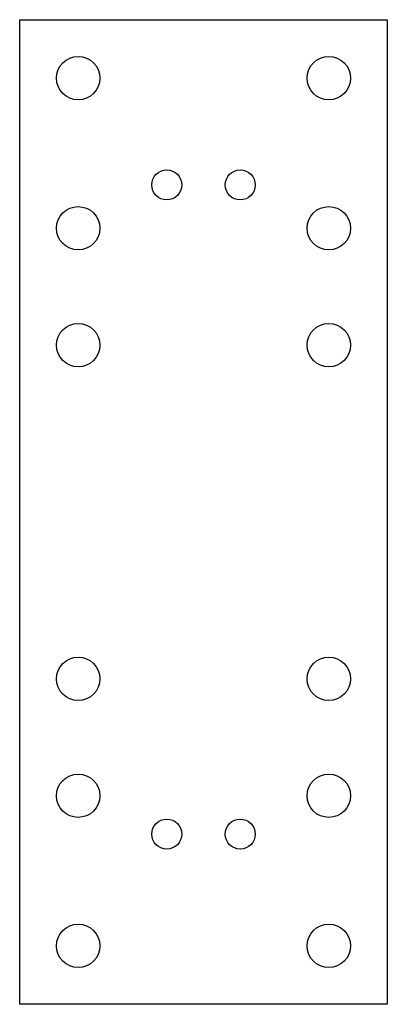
# Model space of a CAD drawing. Extents: x -20 to 200, y -370 to 220.
import ezdxf

# ---------------------------------------------------------------- set-up
doc = ezdxf.new("R2010")
doc.units = 0

msp = doc.modelspace()

# ---------------------------------------------------------------- linework, layer by layer
for p, q in [((-20, -370), (-20, 220)), ((-20, 220), (200, 220)), ((200, 220), (200, -370)), ((200, -370), (-20, -370))]:
    msp.add_line(p, q)
at = {"layer": 'PS_SOLID'}
for centre, radius in [((15, 185), 13), ((165, 185), 13), ((68, 121), 9), ((112, 121), 9), ((15, 95), 13), ((165, 95), 13), ((15, 25), 13), ((165, 25), 13), ((15, -175), 13), ((165, -175), 13), ((15, -245), 13), ((165, -245), 13), ((68, -268), 9), ((112, -268), 9), ((15, -335), 13), ((165, -335), 13)]:
    msp.add_circle(centre, radius, dxfattribs=at)

doc.saveas('drawing.dxf')
